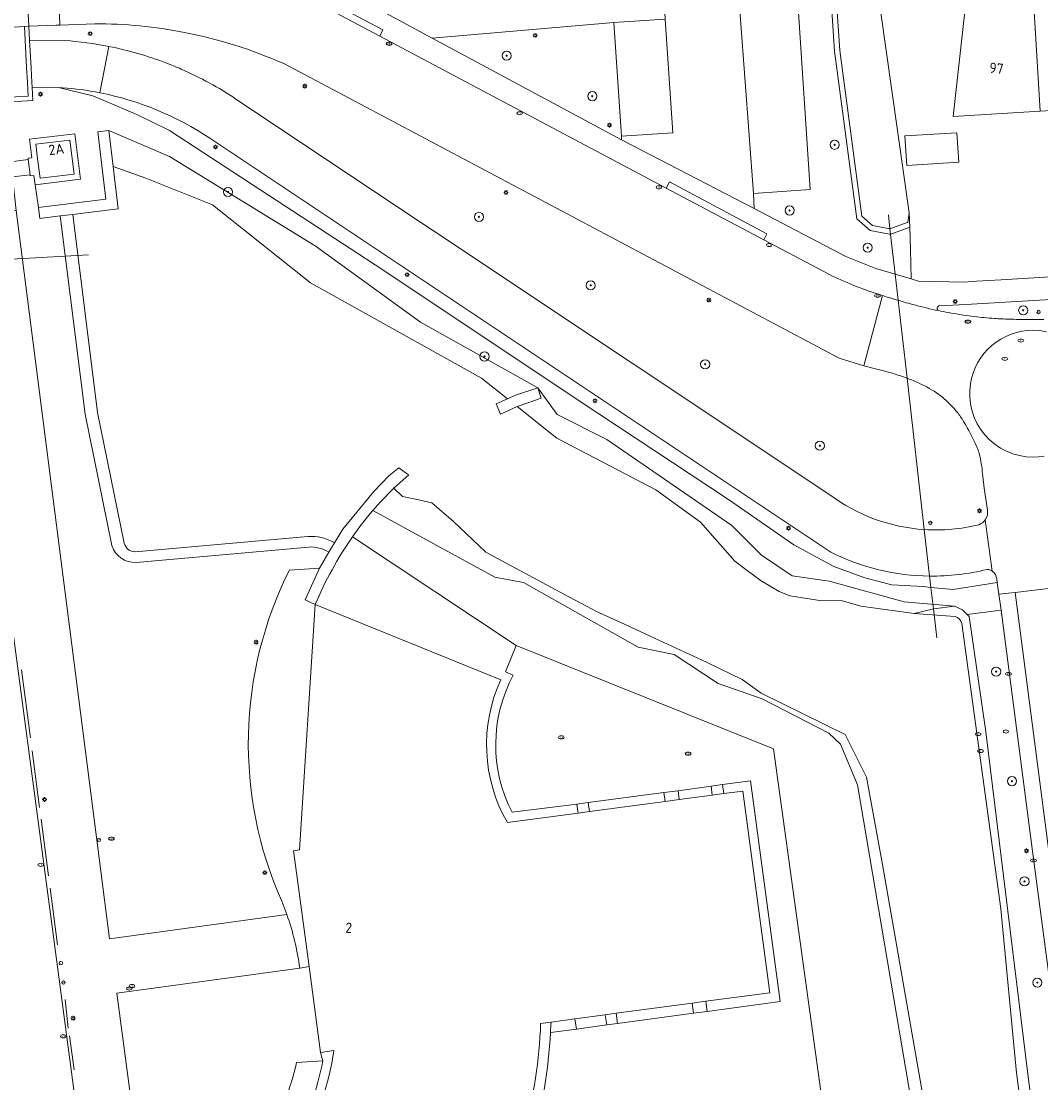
# Model space of a CAD drawing. Header units: metres. Extents: x 92650 to 117222, y 425801 to 461092.
# Tile 115 of 146: x 115601 to 115691, y 426807 to 426900. Entities that reach past the tile are written whole.
import ezdxf
from ezdxf.enums import TextEntityAlignment as Align

# ---------------------------------------------------------------- set-up
doc = ezdxf.new("R2010")
doc.units = ezdxf.units.M
doc.layers.get('0').update_dxf_attribs({"color": 253, "linetype": 'CONTINUOUS', "lineweight": 15})
for name, color, linetype, lineweight in [('B-WE-GK-KADEMUUR-GV', 253, 'CONTINUOUS', 15), ('B-WE-GR-BEPLANTING_CULTUUR_BODEMBEDEKKER-GV', 253, 'CONTINUOUS', 15), ('B-WE-GR-BEPLANTING_CULTUUR_HEESTERS-GV', 253, 'CONTINUOUS', 15), ('B-WE-GR-BOOM-S', 253, 'CONTINUOUS', 15), ('B-WE-IE-MEUBILAIR-S', 253, 'CONTINUOUS', 15), ('B-WE-IE-TERREINAFSCHEIDING_KUNSTMATIG_HEKWERK-G', 253, 'IE-TERREINAFSCHEIDING_KUNSTMATIG-SO', 15), ('B-WE-KW-KUNSTWERK_DUIKER-G', 253, 'CONTINUOUS', 15), ('B-WE-OG-BEBOUWING-GV', 253, 'CONTINUOUS', 15), ('B-WE-OG-BEBOUWING-T18', 253, 'CONTINUOUS', 15), ('B-WE-OG-BEBOUWING_OVERBOUWING-GV', 253, 'CONTINUOUS', 15), ('B-WE-OG-TERREIN_BEGROEID-GV', 253, 'CONTINUOUS', 15), ('B-WE-OG-TERREIN_ERF-GV', 253, 'CONTINUOUS', 15), ('B-WE-OG-TERREIN_OEVER-GV', 253, 'CONTINUOUS', 15), ('B-WE-OG-WATER_MEER-GV', 253, 'CONTINUOUS', 15), ('B-WE-OG-WEG-GV', 253, 'CONTINUOUS', 15), ('B-WE-VH-GESLOTENVERHARDING_ASFALT-GV', 253, 'CONTINUOUS', 15), ('B-WE-VH-GESLOTENVERHARDING_BETON-GV', 253, 'CONTINUOUS', 15), ('B-WE-VH-OPENVERHARDING_BETONELEMENT-GV', 253, 'CONTINUOUS', 15), ('B-WE-VH-OPENVERHARDING_BETONSTRAATSTEEN-GV', 253, 'CONTINUOUS', 15), ('B-WE-VH-OPENVERHARDING_STRAATBAKSTEEN-GV', 253, 'CONTINUOUS', 15), ('B-WE-VH-OPENVERHARDING_TEGEL-GV', 253, 'CONTINUOUS', 15)]:
    doc.layers.add(name, color=color, linetype=linetype, lineweight=lineweight)
doc.styles.add('NLCS-ISO', font='NLCS-ISO.ttf')
doc.styles.add('NLCS-ISO-M200-T18', font='NLCS-ISO.ttf', dxfattribs={"height": 0.36})
doc.linetypes.add('IE-TERREINAFSCHEIDING_KUNSTMATIG-SO', pattern='A,4,[82,NLCS.SHX,S=0.75,R=90,X=0,Y=0],4,-2', length=10)

# ---------------------------------------------------------------- blocks, each defined once
blk = doc.blocks.new('SIE-MEUBILAIR_PAAL_LICHTMAST-SO')
for points in [[(-0.62, 0), (-1, 0)], [(-0.71, 0.71), (-0.44, 0.44)], [(0, 1), (0, 0.62)], [(0.44, 0.44), (0.71, 0.71)], [(1, 0), (0.62, 0)], [(-0.71, -0.71), (-0.44, -0.44)], [(0, -0.62), (0, -1)], [(0.44, -0.44), (0.71, -0.71)]]:
    blk.add_lwpolyline(points)
blk.add_circle((0, 0), 0.5)
blk = doc.blocks.new('SIE-MEUBILAIR_PAAL_VERKEERSBORD-SO')
blk.add_circle((0, 0), 0.75)
at = {"style": 'NLCS-ISO'}
blk.add_text('vb', height=0.75, dxfattribs=at).set_placement((0, 0.07), align=Align.MIDDLE_CENTER)
blk = doc.blocks.new('SIE-MEUBILAIR_PAAL_AFSLUITPAAL-SO')
blk.add_circle((0, 0), 0.75)
at = {"style": 'NLCS-ISO'}
blk.add_text('af', height=0.75, dxfattribs=at).set_placement((0, 0.05), align=Align.MIDDLE_CENTER)
blk = doc.blocks.new('SIE-MEUBILAIR_PUT_KOLK-SO')
blk.add_ellipse((0, 0), major_axis=(1.25, 0), ratio=0.54)
at = {"style": 'NLCS-ISO'}
blk.add_text('klk', height=0.75, dxfattribs=at).set_placement((0.03, 0), align=Align.MIDDLE_CENTER)
blk = doc.blocks.new('SIE-MEUBILAIR_PUT_GASPUT-SO')
blk.add_ellipse((0, 0), major_axis=(1.25, 0), ratio=0.54)
at = {"style": 'NLCS-ISO'}
blk.add_text('gas ', height=0.75, dxfattribs=at).set_placement((0.53, 0.16), align=Align.MIDDLE_CENTER)
blk = doc.blocks.new('SIE-MEUBILAIR_PUT_RIOOLPUT-SO')
blk.add_ellipse((0, 0), major_axis=(1.25, 0), ratio=0.54)
at = {"style": 'NLCS-ISO'}
blk.add_text('ri', height=0.75, dxfattribs=at).set_placement((-0.04, 0.07), align=Align.MIDDLE_CENTER)
blk = doc.blocks.new('SGR-BOOM_GBKN-SO')
at = {"linetype": 'ByBlock', "lineweight": 18}
h = blk.add_hatch(color=0, dxfattribs=at)
h.dxf.hatch_style = 1
edge = h.paths.add_edge_path()
edge.add_arc((0, 0), 0.25, 0, 360)
at = {"color": 0, "linetype": 'ByBlock', "lineweight": 18}
for radius in [2, 0.25]:
    blk.add_circle((0, 0), radius, dxfattribs=at)
at = {"color": 0, "linetype": 'ByBlock', "lineweight": 18, "style": 'NLCS-ISO'}
blk.add_attdef('SOORT', (2.5, 0), '', height=1.5, dxfattribs=at)

msp = doc.modelspace()

# ---------------------------------------------------------------- linework, layer by layer
at = {"layer": 'B-WE-GK-KADEMUUR-GV', "transparency": 33554687, "flags": 128}
for points in [[(115602.996, 426883.245), (115603.116, 426882.282), (115604.902, 426882.498), (115606.005, 426882.632), (115606.231, 426882.659), (115609.981, 426883.113), (115609.542, 426886.821), (115609.168, 426889.978), (115608.198, 426889.865), (115608.895, 426883.964)], [(115647.019, 426866.556), (115646.713, 426867.47), (115644.846, 426866.855), (115644.058, 426866.502), (115643.063, 426866.057), (115643.449, 426865.17), (115644.917, 426865.82), (115645.166, 426865.93)]]:
    msp.add_lwpolyline(points, close=True, dxfattribs=at)
for points in [[(115634.108, 426858.675), (115634.094, 426858.688), (115634.335, 426858.898), (115634.4, 426858.954), (115635.422, 426859.844), (115635.321, 426859.917), (115634.555, 426860.469), (115633.666, 426859.768), (115632.352, 426858.406), (115629.64, 426855.106), (115628.913, 426853.892), (115628.435, 426853.094), (115627.596, 426851.692)], [(115627.596, 426851.692), (115626.364, 426848.928), (115627.226, 426848.496)]]:
    msp.add_lwpolyline(points, dxfattribs=at)
at = {"layer": 'B-WE-GK-KADEMUUR-GV', "transparency": 33554687}
for points in [[(115632.285, 426856.74, -0.023412), (115634.108, 426858.675)], [(115630.5, 426854.434, -0.025655), (115632.285, 426856.74)], [(115627.226, 426848.496, -0.053698), (115630.5, 426854.434)]]:
    msp.add_lwpolyline(points, format="xyb", dxfattribs=at)
at = {"layer": 'B-WE-GR-BEPLANTING_CULTUUR_BODEMBEDEKKER-GV', "transparency": 33554687, "flags": 128}
for points in [[(115698.063, 426875.565), (115684.186, 426874.766), (115681.895, 426874.634)], [(115681.792, 426874.216), (115681.991, 426874.176)], [(115683.814, 426873.846), (115684.013, 426873.814)], [(115628.861, 426809.477), (115627.701, 426809.322), (115627.901, 426808.587)]]:
    msp.add_lwpolyline(points, dxfattribs=at)
at = {"layer": 'B-WE-GR-BEPLANTING_CULTUUR_BODEMBEDEKKER-GV', "transparency": 33554687}
for points in [[(115681.895, 426874.634, 0.845065), (115681.792, 426874.216)], [(115681.991, 426874.176, 0.007724), (115683.814, 426873.846)], [(115684.013, 426873.814, 0.011675), (115684.921, 426873.696)], [(115684.921, 426873.696, 0.007983), (115686.683, 426873.536)], [(115686.683, 426873.536, 0.010824), (115687.973, 426873.47)], [(115687.973, 426873.47, 0.003014), (115689.638, 426873.435)], [(115689.638, 426873.435, 0.003667), (115691.003, 426873.428)], [(115626.123, 426801.177, 0.084594), (115628.861, 426809.477)], [(115627.901, 426808.587, -0.07556), (115625.363, 426801.444)]]:
    msp.add_lwpolyline(points, format="xyb", dxfattribs=at)
at = {"layer": 'B-WE-GR-BEPLANTING_CULTUUR_HEESTERS-GV', "transparency": 33554687, "flags": 128}
msp.add_lwpolyline([(115692.218, 426810.408), (115690.03, 426826.927), (115687.577, 426845.779), (115687.271, 426848.009), (115684.312, 426847.63), (115684.484, 426847.469), (115685.938, 426837.375), (115689.609, 426807.406), (115692.867, 426782.188)], dxfattribs=at)
at = {"layer": 'B-WE-IE-TERREINAFSCHEIDING_KUNSTMATIG_HEKWERK-G', "transparency": 33554687, "flags": 128}
for points in [[(115602.317, 426836.839), (115601.525, 426842.786)], [(115603.108, 426830.738), (115602.465, 426835.696)], [(115603.876, 426824.769), (115603.238, 426829.729)], [(115604.686, 426818.733), (115604.021, 426823.689)], [(115605.619, 426811.458), (115605.346, 426813.943)], [(115606.127, 426807.791), (115605.715, 426810.762)]]:
    msp.add_lwpolyline(points, dxfattribs=at)
at = {"layer": 'B-WE-KW-KUNSTWERK_DUIKER-G', "transparency": 33554687, "flags": 128}
for points in [[(115677.406, 426882.595), (115677.545, 426881.375)], [(115677.545, 426881.375), (115677.998, 426877.41)], [(115583.573, 426877.757), (115607.371, 426879.087)], [(115677.998, 426877.41), (115678.26, 426875.119)], [(115678.26, 426875.119), (115679.038, 426868.31)], [(115679.038, 426868.31), (115680.552, 426855.065)], [(115680.552, 426855.065), (115681.018, 426850.99)], [(115681.018, 426850.99), (115681.13, 426850.003)], [(115681.13, 426850.003), (115681.345, 426848.121)], [(115681.345, 426848.121), (115681.633, 426845.601)]]:
    msp.add_lwpolyline(points, dxfattribs=at)
at = {"layer": 'B-WE-OG-BEBOUWING-GV', "transparency": 33554687, "flags": 128}
for points in [[(115690.69, 426891.665), (115705.878, 426892.572), (115705.884, 426892.687), (115705.626, 426896.943), (115704.778, 426910.905), (115689.465, 426909.992), (115689.61, 426907.69)], [(115643.476, 426841.921), (115627.226, 426848.496), (115625.865, 426827.041), (115625.344, 426826.971), (115625.546, 426825.46), (115626.699, 426816.828), (115627.701, 426809.322), (115628.861, 426809.477)], [(115646.967, 426811.858), (115647.872, 426811.98), (115649.971, 426812.261), (115652.627, 426812.618), (115653.569, 426812.744), (115660.219, 426813.637), (115661.428, 426813.8), (115667.018, 426814.55), (115664.651, 426832.185), (115663, 426831.966), (115661.987, 426831.831), (115659.097, 426831.444), (115657.854, 426831.278), (115651.235, 426830.392), (115650.244, 426830.259), (115644.052, 426829.431)]]:
    msp.add_lwpolyline(points, dxfattribs=at)
for points in [[(115690.69, 426891.665), (115689.74, 426907.67), (115689.61, 426907.69), (115684.984, 426908.27), (115683.072, 426891.21)], [(115606.122, 426886.159), (115605.754, 426889.136), (115602.777, 426888.769), (115602.93, 426887.531), (115603.093, 426886.201), (115603.144, 426885.792)]]:
    msp.add_lwpolyline(points, close=True, dxfattribs=at)
at = {"layer": 'B-WE-OG-BEBOUWING-GV', "transparency": 33554687}
for points in [[(115644.052, 426829.431, -0.243234), (115643.476, 426841.921)], [(115642.199, 426793.434, 0.106547), (115646.967, 426811.858)], [(115628.861, 426809.477, -0.084594), (115626.123, 426801.177)]]:
    msp.add_lwpolyline(points, format="xyb", dxfattribs=at)
at = {"layer": 'B-WE-OG-BEBOUWING_OVERBOUWING-GV', "transparency": 33554687, "flags": 128}
msp.add_lwpolyline([(115679.007, 426886.925), (115683.563, 426887.197), (115683.409, 426889.771), (115678.853, 426889.499)], close=True, dxfattribs=at)
at = {"layer": 'B-WE-OG-TERREIN_BEGROEID-GV', "transparency": 33554687, "flags": 128}
for points in [[(115604.881, 426899.203), (115604.557, 426899.191), (115602.166, 426899.1), (115602.232, 426897.89), (115605.275, 426897.844)], [(115607.926, 426899.318), (115604.881, 426899.203)], [(115677.759, 426868.733), (115675.252, 426869.399), (115673.103, 426870.066), (115624.471, 426895.829)], [(115602.996, 426883.245), (115608.895, 426883.964), (115608.198, 426889.865), (115609.168, 426889.978), (115614.487, 426887.701), (115627.227, 426879.893), (115636.461, 426873.2), (115646.713, 426867.47), (115648.426, 426865.123), (115652.769, 426862.934), (115660.047, 426857.932), (115663.716, 426855.409), (115666.286, 426852.811), (115668.979, 426851.025), (115672.21, 426850.561), (115678.795, 426848.751), (115683.195, 426848.375), (115683.883, 426848.031), (115684.312, 426847.63), (115687.271, 426848.009), (115687.081, 426849.4), (115686.941, 426850.421), (115683.067, 426849.809), (115681.13, 426850.003), (115680.459, 426850.07), (115677.695, 426850.227), (115675.348, 426850.852), (115672.636, 426851.843), (115669.141, 426853.721), (115663.404, 426857.685), (115651.982, 426865.248), (115632.475, 426878.235), (115614.481, 426889.97), (115611.612, 426891.379), (115607.752, 426892.995), (115604.772, 426893.724), (115602.457, 426893.759), (115602.521, 426892.592), (115599.999, 426892.458)], [(115620.294, 426892.732), (115672.276, 426858.107)], [(115600.588, 426887.225), (115602.117, 426887.425), (115602.104, 426887.527), (115602.102, 426887.547), (115602.419, 426887.586), (115602.22, 426889.204), (115606.189, 426889.694), (115606.679, 426885.724), (115602.709, 426885.234)], [(115609.423, 426853.657), (115607.084, 426865.174), (115604.902, 426882.498), (115603.116, 426882.282), (115602.996, 426883.245), (115602.709, 426885.234), (115602.61, 426886.038), (115602.292, 426885.999), (115602.279, 426886.102), (115600.736, 426885.913), (115601.066, 426882.976), (115601.619, 426878.654), (115609.216, 426819.249), (115624.742, 426821.395), (115624.3, 426822.565)], [(115686.075, 426856.774), (115685.801, 426858.699), (115685.668, 426859.696)], [(115626.66, 426853.535), (115611.558, 426852.194)], [(115627.596, 426851.692), (115628.435, 426853.094)], [(115624.966, 426851.523), (115627.596, 426851.692)], [(115626.699, 426816.828), (115625.88, 426816.702), (115609.875, 426814.497), (115613.52, 426787.066), (115620.197, 426787.936)], [(115625.598, 426808.436), (115627.901, 426808.587), (115627.701, 426809.322), (115626.699, 426816.828)]]:
    msp.add_lwpolyline(points, dxfattribs=at)
at = {"layer": 'B-WE-OG-TERREIN_BEGROEID-GV', "transparency": 33554687}
for points in [[(115615.796, 426898.557, 0.04845), (115607.926, 426899.318)], [(115624.471, 426895.829, 0.055753), (115615.796, 426898.557)], [(115605.275, 426897.844, -0.032), (115609.179, 426897.327)], [(115609.179, 426897.327, -0.042178), (115614.162, 426895.895)], [(115614.162, 426895.895, -0.011865), (115615.511, 426895.344)], [(115615.511, 426895.344, -0.044285), (115620.294, 426892.732)], [(115679.038, 426868.31, 0.020183), (115677.759, 426868.733)], [(115680.092, 426867.872, 0.016854), (115679.038, 426868.31)], [(115681.82, 426866.882, 0.046338), (115680.092, 426867.872)], [(115682.615, 426866.221, 0.041239), (115681.82, 426866.882)], [(115683.502, 426865.234, 0.030976), (115682.615, 426866.221)], [(115684.048, 426864.428, 0.037035), (115683.502, 426865.234)], [(115685.042, 426862.557, 0.017103), (115684.048, 426864.428)], [(115685.414, 426861.488, 0.060081), (115685.042, 426862.557)], [(115685.668, 426859.696, 0.03688), (115685.414, 426861.488)], [(115672.276, 426858.107, 0.144373), (115680.552, 426855.065)], [(115685.89, 426855.908, 0.20538), (115686.075, 426856.774)], [(115680.552, 426855.065, 0.077094), (115685.314, 426855.488)], [(115685.314, 426855.488, 0.162135), (115685.89, 426855.908)], [(115611.558, 426852.194, -0.336835), (115609.423, 426853.657)], [(115628.435, 426853.094, 0.153958), (115626.66, 426853.535)], [(115624.3, 426822.565, -0.224325), (115624.966, 426851.523)], [(115623.12, 426801.946, 0.069987), (115625.598, 426808.436)]]:
    msp.add_lwpolyline(points, format="xyb", dxfattribs=at)
at = {"layer": 'B-WE-OG-TERREIN_ERF-GV', "transparency": 33554687, "flags": 128}
for points in [[(115705.564, 426912.993), (115704.133, 426912.875), (115681.68, 426910.469), (115675.723, 426907.49), (115679.234, 426882.781), (115679.273, 426881.517), (115679.332, 426879.577), (115679.411, 426876.994), (115679.667, 426876.919), (115680.046, 426876.807), (115684.036, 426876.719), (115685.131, 426876.786), (115687.292, 426876.918), (115699.195, 426877.647), (115702.944, 426877.907), (115707.807, 426878.244), (115705.661, 426911.496)], [(115705.626, 426896.943), (115705.884, 426892.687), (115705.878, 426892.572), (115690.69, 426891.665), (115683.072, 426891.21), (115684.984, 426908.27), (115689.61, 426907.69), (115689.465, 426909.992), (115704.778, 426910.905)], [(115657.747, 426832.075), (115657.854, 426831.278), (115659.097, 426831.444), (115658.993, 426832.22)], [(115663, 426831.966), (115662.894, 426832.756), (115661.881, 426832.621), (115661.987, 426831.831)], [(115660.339, 426812.745), (115660.219, 426813.637), (115653.569, 426812.744), (115653.688, 426811.852)]]:
    msp.add_lwpolyline(points, close=True, dxfattribs=at)
at = {"layer": 'B-WE-OG-TERREIN_ERF-GV', "transparency": 33554687}
for points in [[(115630.5, 426854.434, 0.053698), (115627.226, 426848.496)], [(115644.467, 426830.339, -0.248248), (115644.57, 426842.323)], [(115643.476, 426841.921, 0.243234), (115644.052, 426829.431)], [(115646.967, 426811.858, -0.106547), (115642.199, 426793.434)], [(115647.872, 426811.98, -0.005356), (115647.829, 426811.066)], [(115647.829, 426811.066, -0.105852), (115642.711, 426792.457)]]:
    msp.add_lwpolyline(points, format="xyb", dxfattribs=at)
at = {"layer": 'B-WE-OG-TERREIN_ERF-GV', "transparency": 33554687, "flags": 128}
for points in [[(115644.57, 426842.323), (115643.894, 426842.606), (115644.837, 426844.924), (115630.5, 426854.434)], [(115627.226, 426848.496), (115643.476, 426841.921)], [(115627.736, 426771.734), (115628.728, 426772.043), (115675.263, 426778.272), (115673.328, 426792.619), (115667.343, 426835.875), (115644.837, 426844.924)], [(115662.894, 426832.756), (115665.339, 426833.073), (115667.931, 426813.764), (115661.548, 426812.907)], [(115657.747, 426832.075), (115651.13, 426831.177), (115651.235, 426830.392), (115657.854, 426831.278)], [(115661.881, 426832.621), (115658.993, 426832.22)], [(115663, 426831.966), (115664.651, 426832.185), (115667.018, 426814.55), (115661.428, 426813.8)], [(115651.13, 426831.177), (115650.138, 426831.048)], [(115659.097, 426831.444), (115661.987, 426831.831)], [(115644.052, 426829.431), (115650.244, 426830.259), (115650.138, 426831.048), (115644.467, 426830.339)], [(115650.244, 426830.259), (115651.235, 426830.392)], [(115660.339, 426812.745), (115661.548, 426812.907), (115661.428, 426813.8), (115660.219, 426813.637)], [(115652.627, 426812.618), (115649.971, 426812.261)], [(115653.569, 426812.744), (115652.627, 426812.618), (115652.747, 426811.726), (115653.688, 426811.852)], [(115647.872, 426811.98), (115646.967, 426811.858)], [(115650.091, 426811.37), (115649.971, 426812.261), (115647.872, 426811.98)], [(115650.091, 426811.37), (115652.747, 426811.726)], [(115647.829, 426811.066), (115650.091, 426811.37)]]:
    msp.add_lwpolyline(points, dxfattribs=at)
at = {"layer": 'B-WE-OG-TERREIN_OEVER-GV', "transparency": 33554687, "flags": 128}
for points in [[(115670.621, 426912.039), (115671.463, 426911.174), (115671.836, 426909.739), (115672.013, 426907.125), (115672.701, 426896.924), (115674.647, 426882.238), (115675.802, 426881.229), (115677.504, 426880.918), (115677.628, 426880.918), (115679.273, 426881.517), (115679.234, 426882.781), (115679.094, 426881.938), (115679.036, 426881.917), (115677.547, 426881.375), (115677.545, 426881.375), (115676.008, 426881.656), (115675.078, 426882.469), (115673.156, 426896.969), (115672.469, 426907.156), (115672.289, 426909.813), (115671.875, 426911.406), (115670.75, 426912.563)], [(115610.509, 426853.877), (115608.186, 426865.313), (115606.005, 426882.632), (115604.902, 426882.498)], [(115604.902, 426882.498), (115607.084, 426865.174), (115609.423, 426853.657)], [(115682.518, 426769.959), (115683.743, 426770.118), (115682.945, 426779.008), (115682.712, 426793.073), (115680.504, 426805.045), (115676.883, 426825.75), (115675.492, 426833.406), (115673.611, 426837.138), (115666.278, 426840.752), (115664.609, 426841.944), (115661.594, 426843.419), (115661.492, 426843.469), (115656.182, 426845.919), (115654.366, 426846.757), (115651.809, 426847.937), (115651.469, 426848.094), (115649.428, 426849.191), (115643.638, 426852.302), (115642.164, 426853.094), (115639.328, 426855.781), (115637.453, 426857.406), (115636.152, 426857.691), (115634.883, 426857.969), (115634.108, 426858.675)], [(115681.716, 426778.89), (115681.716, 426792.957), (115679.427, 426804.914), (115674.689, 426832.741), (115673.221, 426836.289), (115672.196, 426837.264), (115666.363, 426840.246), (115662.517, 426841.585), (115658.666, 426844.128), (115655.504, 426844.79), (115645.453, 426850.431), (115642.969, 426850.904), (115632.285, 426856.74)], [(115626.578, 426854.462), (115611.476, 426853.121)], [(115630.5, 426854.434), (115644.837, 426844.924), (115667.343, 426835.875), (115673.328, 426792.619), (115675.263, 426778.272), (115681.716, 426778.89)], [(115611.558, 426852.194), (115626.66, 426853.535)], [(115628.435, 426853.094), (115628.913, 426853.892)], [(115694.907, 426766.475), (115694.257, 426771.485), (115692.867, 426782.188), (115689.609, 426807.406), (115685.938, 426837.375), (115684.484, 426847.469), (115684.312, 426847.63), (115683.883, 426848.031), (115683.195, 426848.375)], [(115679.657, 426847.709), (115683.246, 426847.454)], [(115683.843, 426846.844), (115687.238, 426821.871), (115688.622, 426807.551), (115691.959, 426782.275), (115693.816, 426768.215), (115694.074, 426766.367)]]:
    msp.add_lwpolyline(points, dxfattribs=at)
for points in [[(115609.542, 426886.821), (115612.406, 426885.813), (115618.242, 426883.469), (115626.813, 426876.656), (115641.781, 426868.313), (115644.058, 426866.502), (115644.846, 426866.855), (115646.713, 426867.47), (115636.461, 426873.2), (115627.227, 426879.893), (115614.487, 426887.701), (115609.168, 426889.978)], [(115648.383, 426863.063), (115657.055, 426858.531), (115660.953, 426855.719), (115663.971, 426852.293), (115665.055, 426851.489), (115666.283, 426850.587), (115667.84, 426849.638), (115668.783, 426849.275), (115671.575, 426848.841), (115673.287, 426848.856), (115674.999, 426848.361), (115679.657, 426847.709), (115681.345, 426848.121), (115683.195, 426848.375), (115678.795, 426848.751), (115672.21, 426850.561), (115668.979, 426851.025), (115666.286, 426852.811), (115663.716, 426855.409), (115660.047, 426857.932), (115652.769, 426862.934), (115648.426, 426865.123), (115646.713, 426867.47), (115647.019, 426866.556), (115645.166, 426865.93), (115644.917, 426865.82)]]:
    msp.add_lwpolyline(points, close=True, dxfattribs=at)
at = {"layer": 'B-WE-OG-TERREIN_OEVER-GV', "transparency": 33554687}
for points in [[(115634.108, 426858.675, 0.023412), (115632.285, 426856.74)], [(115632.285, 426856.74, 0.025655), (115630.5, 426854.434)], [(115628.913, 426853.892, 0.155094), (115626.578, 426854.462)], [(115609.423, 426853.657, 0.336835), (115611.558, 426852.194)], [(115611.476, 426853.121, -0.344054), (115610.509, 426853.877)], [(115626.66, 426853.535, -0.153958), (115628.435, 426853.094)], [(115683.246, 426847.454, -0.259336), (115683.843, 426846.844)]]:
    msp.add_lwpolyline(points, format="xyb", dxfattribs=at)
at = {"layer": 'B-WE-OG-WATER_MEER-GV', "transparency": 33554687, "flags": 128}
msp.add_lwpolyline([(115681.68, 426910.469), (115680.586, 426910.679), (115675.268, 426911.698), (115671.856, 426912.351), (115670.75, 426912.563), (115671.875, 426911.406), (115672.289, 426909.813), (115672.469, 426907.156), (115673.156, 426896.969), (115675.078, 426882.469), (115676.008, 426881.656), (115677.545, 426881.375), (115677.547, 426881.375), (115679.036, 426881.917), (115679.094, 426881.938), (115679.234, 426882.781), (115675.723, 426907.49)], close=True, dxfattribs=at)
for points in [[(115683.246, 426847.454), (115679.657, 426847.709), (115674.999, 426848.361), (115673.287, 426848.856), (115671.575, 426848.841), (115668.783, 426849.275), (115667.84, 426849.638), (115666.283, 426850.587), (115665.055, 426851.489), (115663.971, 426852.293), (115660.953, 426855.719), (115657.055, 426858.531), (115648.383, 426863.063), (115644.917, 426865.82), (115643.449, 426865.17), (115643.063, 426866.057), (115644.058, 426866.502), (115641.781, 426868.313), (115626.813, 426876.656), (115618.242, 426883.469), (115612.406, 426885.813), (115609.542, 426886.821), (115609.981, 426883.113), (115606.231, 426882.659), (115606.005, 426882.632)], [(115606.005, 426882.632), (115608.186, 426865.313), (115610.509, 426853.877)], [(115628.913, 426853.892), (115629.64, 426855.106), (115632.352, 426858.406), (115633.666, 426859.768), (115634.555, 426860.469), (115635.321, 426859.917), (115635.422, 426859.844), (115634.4, 426858.954), (115634.335, 426858.898), (115634.094, 426858.688), (115634.108, 426858.675), (115634.883, 426857.969), (115636.152, 426857.691), (115637.453, 426857.406), (115639.328, 426855.781), (115642.164, 426853.094), (115643.638, 426852.302), (115649.428, 426849.191), (115651.469, 426848.094), (115651.809, 426847.937), (115654.366, 426846.757), (115656.182, 426845.919), (115661.492, 426843.469), (115661.594, 426843.419), (115664.609, 426841.944), (115666.278, 426840.752), (115673.611, 426837.138), (115675.492, 426833.406), (115676.883, 426825.75), (115680.504, 426805.045)], [(115611.476, 426853.121), (115626.578, 426854.462)], [(115691.959, 426782.275), (115688.622, 426807.551), (115687.238, 426821.871), (115683.843, 426846.844)]]:
    msp.add_lwpolyline(points, dxfattribs=at)
at = {"layer": 'B-WE-OG-WATER_MEER-GV', "transparency": 33554687}
for points in [[(115626.578, 426854.462, -0.155094), (115628.913, 426853.892)], [(115610.509, 426853.877, 0.344054), (115611.476, 426853.121)], [(115683.843, 426846.844, 0.259336), (115683.246, 426847.454)]]:
    msp.add_lwpolyline(points, format="xyb", dxfattribs=at)
at = {"layer": 'B-WE-OG-WEG-GV', "transparency": 33554687, "flags": 128}
for points in [[(115622.056, 426906.307), (115624.423, 426905.075), (115624.797, 426905.549), (115624.837, 426905.642), (115626.125, 426906.52), (115627.443, 426906.728), (115627.016, 426911.739), (115650.738, 426913.666), (115651.131, 426908.654), (115652.942, 426908.441), (115654.217, 426913.326), (115664.323, 426910.953), (115663.031, 426905.969), (115664.078, 426904.804), (115669.231, 426905.197), (115670.548, 426884.806), (115665.602, 426884.467), (115665.668, 426883.151)], [(115665.668, 426883.151), (115673.691, 426878.94), (115676.309, 426877.908), (115677.998, 426877.41), (115679.411, 426876.994), (115679.332, 426879.577), (115679.273, 426881.517), (115677.628, 426880.918), (115677.504, 426880.918), (115675.802, 426881.229), (115674.647, 426882.238), (115672.701, 426896.924), (115672.013, 426907.125)], [(115605.1, 426893.719), (115604.772, 426893.724), (115607.752, 426892.995), (115611.612, 426891.379), (115614.481, 426889.97), (115632.475, 426878.235), (115651.982, 426865.248), (115663.404, 426857.685), (115669.141, 426853.721), (115672.636, 426851.843), (115675.348, 426850.852), (115677.695, 426850.227), (115680.459, 426850.07), (115681.13, 426850.003), (115683.067, 426849.809)], [(115672.374, 426853.083), (115618.006, 426889.297)], [(115683.067, 426849.809), (115686.941, 426850.421), (115686.897, 426850.743)]]:
    msp.add_lwpolyline(points, dxfattribs=at)
msp.add_lwpolyline([(115637.469, 426898.067), (115654.053, 426889.17), (115654.033, 426889.478), (115653.383, 426899.438)], close=True, dxfattribs=at)
at = {"layer": 'B-WE-OG-WEG-GV', "transparency": 33554687}
for points in [[(115608.376, 426893.278, 0.030847), (115605.1, 426893.719)], [(115618.006, 426889.297, 0.098535), (115608.376, 426893.278)], [(115681.018, 426850.99, -0.11372), (115672.374, 426853.083)], [(115686.052, 426851.584, -0.064265), (115681.018, 426850.99)], [(115686.503, 426851.415, 0.130013), (115686.052, 426851.584)], [(115686.897, 426850.743, 0.214007), (115686.503, 426851.415)]]:
    msp.add_lwpolyline(points, format="xyb", dxfattribs=at)
at = {"layer": 'B-WE-VH-GESLOTENVERHARDING_ASFALT-GV', "transparency": 33554687, "flags": 128}
for points in [[(115609.179, 426897.327), (115608.376, 426893.278)], [(115672.276, 426858.107), (115620.294, 426892.732)], [(115618.006, 426889.297), (115672.374, 426853.083)], [(115624.742, 426821.395), (115609.216, 426819.249), (115601.619, 426878.654), (115601.066, 426882.976), (115600.821, 426882.944), (115595.945, 426882.299), (115596.51, 426878.049), (115612.131, 426760.613), (115606.653, 426759.929), (115606.353, 426762.187), (115601.889, 426761.594), (115602.273, 426758.704), (115602.768, 426754.972), (115603.203, 426751.692), (115607.669, 426752.285), (115607.28, 426755.213), (115612.764, 426755.91), (115624.306, 426669.125), (115624.659, 426666.45), (115624.663, 426666.418), (115629.503, 426667.048), (115629.536, 426667.052), (115628.489, 426675.291)], [(115686.503, 426851.415), (115685.89, 426855.908)], [(115620.197, 426787.936), (115613.52, 426787.066), (115609.875, 426814.497), (115625.88, 426816.702)]]:
    msp.add_lwpolyline(points, dxfattribs=at)
at = {"layer": 'B-WE-VH-GESLOTENVERHARDING_ASFALT-GV', "transparency": 33554687}
for points in [[(115614.162, 426895.895, 0.042178), (115609.179, 426897.327)], [(115615.511, 426895.344, 0.011865), (115614.162, 426895.895)], [(115620.294, 426892.732, 0.044285), (115615.511, 426895.344)], [(115608.376, 426893.278, -0.098535), (115618.006, 426889.297)], [(115680.552, 426855.065, -0.144373), (115672.276, 426858.107)], [(115685.314, 426855.488, -0.077094), (115680.552, 426855.065)], [(115685.89, 426855.908, -0.162135), (115685.314, 426855.488)], [(115672.374, 426853.083, 0.11372), (115681.018, 426850.99)], [(115681.018, 426850.99, 0.064265), (115686.052, 426851.584)], [(115686.052, 426851.584, -0.130013), (115686.503, 426851.415)], [(115625.88, 426816.702, 0.051582), (115624.742, 426821.395)]]:
    msp.add_lwpolyline(points, format="xyb", dxfattribs=at)
at = {"layer": 'B-WE-VH-GESLOTENVERHARDING_BETON-GV', "transparency": 33554687, "flags": 128}
msp.add_lwpolyline([(115602.279, 426886.102), (115602.292, 426885.999), (115602.61, 426886.038), (115602.709, 426885.234), (115606.679, 426885.724), (115606.189, 426889.694), (115602.22, 426889.204), (115602.419, 426887.586), (115602.102, 426887.547), (115602.104, 426887.527), (115602.117, 426887.425)], dxfattribs=at)
for points in [[(115605.754, 426889.136), (115606.122, 426886.159), (115603.144, 426885.792), (115603.093, 426886.201), (115602.93, 426887.531), (115602.777, 426888.769)], [(115602.117, 426887.425), (115600.588, 426887.225), (115600.736, 426885.913), (115602.279, 426886.102)]]:
    msp.add_lwpolyline(points, close=True, dxfattribs=at)
at = {"layer": 'B-WE-VH-OPENVERHARDING_BETONELEMENT-GV', "transparency": 33554687, "flags": 128}
msp.add_lwpolyline([(115599.954, 426892.86), (115599.999, 426892.458), (115602.521, 426892.592), (115602.457, 426893.759), (115602.434, 426894.177), (115602.365, 426895.448), (115602.232, 426897.89), (115602.166, 426899.1), (115601.771, 426899.075), (115601.965, 426895.485), (115602.034, 426894.199), (115602.1, 426892.975)], close=True, dxfattribs=at)
at = {"layer": 'B-WE-VH-OPENVERHARDING_BETONSTRAATSTEEN-GV', "transparency": 33554687, "flags": 128}
for points in [[(115622.045, 426904.667), (115621.764, 426904.137), (115632.882, 426898.242), (115633.163, 426898.772)], [(115665.602, 426884.467), (115670.548, 426884.806), (115669.231, 426905.197), (115664.078, 426904.804)]]:
    msp.add_lwpolyline(points, close=True, dxfattribs=at)
for points in [[(115601.988, 426902.373), (115602.166, 426899.1), (115604.557, 426899.191), (115604.881, 426899.203)], [(115604.77, 426902.535), (115604.826, 426900.86), (115604.881, 426899.203)], [(115634.552, 426899.634), (115637.469, 426898.067), (115653.383, 426899.438), (115657.874, 426899.731), (115657.782, 426901.406), (115651.627, 426900.936)], [(115604.881, 426899.203), (115607.926, 426899.318)], [(115653.383, 426899.438), (115654.033, 426889.478), (115658.524, 426889.771), (115657.874, 426899.731)], [(115672.189, 426877.399), (115666.499, 426880.416), (115657.96, 426884.944), (115632.882, 426898.242)], [(115624.471, 426895.829), (115673.103, 426870.066), (115675.252, 426869.399), (115676.882, 426875.542), (115676.532, 426875.654)], [(115654.033, 426889.478), (115654.053, 426889.17), (115665.668, 426883.151), (115665.602, 426884.467)], [(115666.499, 426880.416), (115666.78, 426880.946), (115658.241, 426885.474), (115657.96, 426884.944)], [(115612.131, 426760.613), (115596.51, 426878.049), (115595.945, 426882.299)], [(115681.991, 426874.176), (115681.792, 426874.216)], [(115684.013, 426873.814), (115683.814, 426873.846)], [(115691.252, 426872.37), (115690.662, 426872.467), (115690.064, 426872.499), (115689.574, 426872.477), (115689.087, 426872.412), (115688.608, 426872.304), (115688.141, 426872.155), (115687.688, 426871.964), (115687.254, 426871.734), (115686.842, 426871.467), (115686.456, 426871.165), (115686.082, 426870.814), (115685.77, 426870.463), (115685.476, 426870.07), (115685.218, 426869.652), (115684.994, 426869.204), (115684.818, 426868.756), (115684.679, 426868.285), (115684.582, 426867.804)], [(115675.252, 426869.399), (115677.759, 426868.733)], [(115691.042, 426861.489), (115690.555, 426861.424), (115690.064, 426861.402), (115689.471, 426861.434), (115688.877, 426861.53), (115688.301, 426861.69), (115687.745, 426861.91), (115687.216, 426862.189), (115686.72, 426862.523), (115686.263, 426862.909), (115685.85, 426863.341), (115685.474, 426863.834), (115685.175, 426864.327), (115684.916, 426864.88), (115684.727, 426865.434), (115684.594, 426866.023), (115684.526, 426866.611), (115684.522, 426867.209), (115684.582, 426867.804)], [(115685.668, 426859.696), (115685.801, 426858.699), (115686.075, 426856.774)], [(115686.897, 426850.743), (115686.941, 426850.421), (115687.081, 426849.4), (115688.513, 426849.573), (115693.574, 426850.184), (115695.138, 426850.373), (115694.117, 426858.067)], [(115685.89, 426855.908), (115686.503, 426851.415)], [(115625.88, 426816.702), (115626.699, 426816.828), (115625.546, 426825.46), (115625.344, 426826.971), (115625.865, 426827.041), (115627.226, 426848.496), (115626.364, 426848.928), (115627.596, 426851.692), (115624.966, 426851.523)], [(115688.513, 426849.573), (115693.39, 426812.113)], [(115624.3, 426822.565), (115624.742, 426821.395)], [(115627.901, 426808.587), (115625.598, 426808.436)]]:
    msp.add_lwpolyline(points, dxfattribs=at)
at = {"layer": 'B-WE-VH-OPENVERHARDING_BETONSTRAATSTEEN-GV', "transparency": 33554687}
for points in [[(115607.926, 426899.318, -0.04845), (115615.796, 426898.557)], [(115615.796, 426898.557, -0.055753), (115624.471, 426895.829)], [(115676.532, 426875.654, -0.038208), (115672.189, 426877.399)], [(115678.26, 426875.119, -0.005457), (115676.882, 426875.542)], [(115679.691, 426874.715, -0.005361), (115678.26, 426875.119)], [(115681.792, 426874.216, -0.016304), (115679.691, 426874.715)], [(115683.814, 426873.846, -0.007724), (115681.991, 426874.176)], [(115684.921, 426873.696, -0.011675), (115684.013, 426873.814)], [(115686.683, 426873.536, -0.007983), (115684.921, 426873.696)], [(115687.973, 426873.47, -0.010824), (115686.683, 426873.536)], [(115689.638, 426873.435, -0.003014), (115687.973, 426873.47)], [(115691.003, 426873.428, -0.003667), (115689.638, 426873.435)], [(115677.759, 426868.733, -0.020183), (115679.038, 426868.31)], [(115679.038, 426868.31, -0.016854), (115680.092, 426867.872)], [(115680.092, 426867.872, -0.046338), (115681.82, 426866.882)], [(115681.82, 426866.882, -0.041239), (115682.615, 426866.221)], [(115682.615, 426866.221, -0.030976), (115683.502, 426865.234)], [(115683.502, 426865.234, -0.037035), (115684.048, 426864.428)], [(115684.048, 426864.428, -0.017103), (115685.042, 426862.557)], [(115685.042, 426862.557, -0.060081), (115685.414, 426861.488)], [(115685.414, 426861.488, -0.03688), (115685.668, 426859.696)], [(115686.075, 426856.774, -0.20538), (115685.89, 426855.908)], [(115624.966, 426851.523, 0.224325), (115624.3, 426822.565)], [(115686.503, 426851.415, -0.214007), (115686.897, 426850.743)], [(115624.742, 426821.395, -0.051582), (115625.88, 426816.702)], [(115625.598, 426808.436, -0.069987), (115623.12, 426801.946)], [(115625.363, 426801.444, 0.07556), (115627.901, 426808.587)]]:
    msp.add_lwpolyline(points, format="xyb", dxfattribs=at)
at = {"layer": 'B-WE-VH-OPENVERHARDING_STRAATBAKSTEEN-GV', "transparency": 33554687, "flags": 128}
for points in [[(115593.468, 426907.406), (115587.238, 426907.025), (115584.051, 426906.788), (115583.701, 426906.762), (115583.868, 426903.326), (115583.975, 426901.391), (115584.165, 426897.969), (115584.554, 426897.993), (115601.771, 426899.075), (115602.166, 426899.1), (115601.988, 426902.373), (115601.879, 426904.379), (115601.702, 426907.629), (115601.311, 426907.618)], [(115584.554, 426897.993), (115584.894, 426892.049), (115599.516, 426892.836), (115599.954, 426892.86), (115602.1, 426892.975), (115602.034, 426894.199), (115601.965, 426895.485), (115601.771, 426899.075)]]:
    msp.add_lwpolyline(points, dxfattribs=at)
at = {"layer": 'B-WE-VH-OPENVERHARDING_TEGEL-GV', "transparency": 33554687, "flags": 128}
for points in [[(115699.035, 426873.722), (115699.427, 426873.731), (115703.279, 426873.932), (115703.232, 426874.495), (115702.944, 426877.907), (115699.195, 426877.647), (115687.292, 426876.918), (115685.131, 426876.786), (115684.036, 426876.719), (115680.046, 426876.807), (115679.667, 426876.919), (115679.411, 426876.994), (115677.998, 426877.41), (115676.309, 426877.908), (115673.691, 426878.94), (115665.668, 426883.151), (115654.053, 426889.17), (115637.469, 426898.067), (115634.552, 426899.634), (115624.423, 426905.075), (115622.056, 426906.307)], [(115621.525, 426904.261), (115621.764, 426904.137), (115622.045, 426904.667), (115633.163, 426898.772), (115632.882, 426898.242), (115657.96, 426884.944), (115658.241, 426885.474), (115666.78, 426880.946), (115666.499, 426880.416), (115672.189, 426877.399)], [(115602.232, 426897.89), (115602.365, 426895.448), (115602.434, 426894.177), (115602.457, 426893.759), (115604.772, 426893.724), (115605.1, 426893.719)], [(115605.275, 426897.844), (115602.232, 426897.89)], [(115608.376, 426893.278), (115609.179, 426897.327)], [(115676.532, 426875.654), (115676.882, 426875.542)], [(115681.895, 426874.634), (115684.186, 426874.766), (115698.063, 426875.565)], [(115693.39, 426812.113), (115688.513, 426849.573), (115687.081, 426849.4), (115687.271, 426848.009), (115687.577, 426845.779), (115690.03, 426826.927), (115692.218, 426810.408)]]:
    msp.add_lwpolyline(points, dxfattribs=at)
at = {"layer": 'B-WE-VH-OPENVERHARDING_TEGEL-GV', "transparency": 33554687}
for points in [[(115609.179, 426897.327, 0.032), (115605.275, 426897.844)], [(115605.1, 426893.719, -0.030847), (115608.376, 426893.278)], [(115672.189, 426877.399, 0.038208), (115676.532, 426875.654)], [(115676.882, 426875.542, 0.005457), (115678.26, 426875.119)], [(115678.26, 426875.119, 0.005361), (115679.691, 426874.715)], [(115679.691, 426874.715, 0.016304), (115681.792, 426874.216)], [(115681.792, 426874.216, -0.845065), (115681.895, 426874.634)]]:
    msp.add_lwpolyline(points, format="xyb", dxfattribs=at)

# ---------------------------------------------------------------- block references
at = {"layer": 'B-WE-GR-BOOM-S', "transparency": 33554687, "xscale": 0.2, "yscale": 0.2, "zscale": 0.2}
for p in [(115643.992, 426896.519), (115651.483, 426892.981), (115672.703, 426888.728), (115619.604, 426884.604), (115668.758, 426882.976), (115641.561, 426882.419), (115675.593, 426879.73), (115651.342, 426876.429), (115689.21, 426874.25), (115642.054, 426870.201), (115661.369, 426869.525), (115671.407, 426862.403), (115686.839, 426842.634), (115688.219, 426833.055), (115689.32, 426824.286), (115690.447, 426815.432)]:
    msp.add_blockref('SGR-BOOM_GBKN-SO', p, dxfattribs=at)
at = {"layer": 'B-WE-IE-MEUBILAIR-S', "transparency": 33554687, "xscale": 0.2, "yscale": 0.2, "zscale": 0.2}
for name, p in [('SIE-MEUBILAIR_PAAL_LICHTMAST-SO', (115607.539, 426898.447)), ('SIE-MEUBILAIR_PAAL_LICHTMAST-SO', (115646.476, 426898.303)), ('SIE-MEUBILAIR_PUT_KOLK-SO', (115633.701, 426897.573)), ('SIE-MEUBILAIR_PAAL_LICHTMAST-SO', (115603.177, 426893.159)), ('SIE-MEUBILAIR_PAAL_LICHTMAST-SO', (115626.324, 426893.85)), ('SIE-MEUBILAIR_PUT_KOLK-SO', (115645.127, 426891.488)), ('SIE-MEUBILAIR_PAAL_LICHTMAST-SO', (115652.983, 426890.449)), ('SIE-MEUBILAIR_PAAL_LICHTMAST-SO', (115618.502, 426888.536)), ('SIE-MEUBILAIR_PUT_KOLK-SO', (115657.327, 426885.006)), ('SIE-MEUBILAIR_PAAL_LICHTMAST-SO', (115643.935, 426884.548)), ('SIE-MEUBILAIR_PUT_KOLK-SO', (115666.984, 426879.965)), ('SIE-MEUBILAIR_PAAL_LICHTMAST-SO', (115635.275, 426877.365)), ('SIE-MEUBILAIR_PUT_KOLK-SO', (115676.449, 426875.509)), ('SIE-MEUBILAIR_PAAL_LICHTMAST-SO', (115661.688, 426875.144)), ('SIE-MEUBILAIR_PAAL_LICHTMAST-SO', (115683.257, 426875.021)), ('SIE-MEUBILAIR_PAAL_VERKEERSBORD-SO', (115690.554, 426874.097)), ('SIE-MEUBILAIR_PUT_KOLK-SO', (115684.359, 426873.256)), ('SIE-MEUBILAIR_PUT_RIOOLPUT-SO', (115689, 426871.6)), ('SIE-MEUBILAIR_PUT_RIOOLPUT-SO', (115687.6, 426870)), ('SIE-MEUBILAIR_PAAL_LICHTMAST-SO', (115651.725, 426866.329)), ('SIE-MEUBILAIR_PAAL_LICHTMAST-SO', (115685.374, 426856.703)), ('SIE-MEUBILAIR_PAAL_LICHTMAST-SO', (115668.67, 426855.184)), ('SIE-MEUBILAIR_PAAL_VERKEERSBORD-SO', (115681.079, 426855.644)), ('SIE-MEUBILAIR_PAAL_LICHTMAST-SO', (115622.052, 426845.215)), ('SIE-MEUBILAIR_PUT_KOLK-SO', (115687.916, 426842.437)), ('SIE-MEUBILAIR_PUT_KOLK-SO', (115648.777, 426836.881)), ('SIE-MEUBILAIR_PUT_RIOOLPUT-SO', (115685.26, 426837.17)), ('SIE-MEUBILAIR_PUT_RIOOLPUT-SO', (115687.7, 426837.4)), ('SIE-MEUBILAIR_PUT_RIOOLPUT-SO', (115685.46, 426835.7)), ('SIE-MEUBILAIR_PUT_KOLK-SO', (115659.868, 426835.459)), ('SIE-MEUBILAIR_PAAL_LICHTMAST-SO', (115603.537, 426831.442)), ('SIE-MEUBILAIR_PAAL_AFSLUITPAAL-SO', (115608.287, 426827.912)), ('SIE-MEUBILAIR_PUT_GASPUT-SO', (115609.395, 426828.019)), ('SIE-MEUBILAIR_PAAL_LICHTMAST-SO', (115689.488, 426826.958)), ('SIE-MEUBILAIR_PUT_KOLK-SO', (115603.202, 426825.73)), ('SIE-MEUBILAIR_PUT_KOLK-SO', (115690.109, 426826.115)), ('SIE-MEUBILAIR_PAAL_LICHTMAST-SO', (115622.822, 426825.049)), ('SIE-MEUBILAIR_PAAL_AFSLUITPAAL-SO', (115604.963, 426817.134)), ('SIE-MEUBILAIR_PAAL_AFSLUITPAAL-SO', (115605.189, 426815.431)), ('SIE-MEUBILAIR_PUT_GASPUT-SO', (115610.957, 426814.914)), ('SIE-MEUBILAIR_PUT_GASPUT-SO', (115611.194, 426815.126)), ('SIE-MEUBILAIR_PAAL_LICHTMAST-SO', (115606.038, 426812.31)), ('SIE-MEUBILAIR_PUT_KOLK-SO', (115605.182, 426810.728))]:
    msp.add_blockref(name, p, dxfattribs=at)

# ---------------------------------------------------------------- texts
at = {"layer": 'B-WE-OG-BEBOUWING-T18', "transparency": 33554687, "style": 'NLCS-ISO-M200-T18'}
for s, rotation, p in [('97', 353.6, (115686.86, 426895.42)), ('2A', 7, (115604.574, 426888.339)), ('2', 357.2, (115630.168, 426820.23))]:
    msp.add_text(s, height=0.9, rotation=rotation, dxfattribs=at).set_placement(p, align=Align.MIDDLE)

doc.saveas('drawing.dxf')
